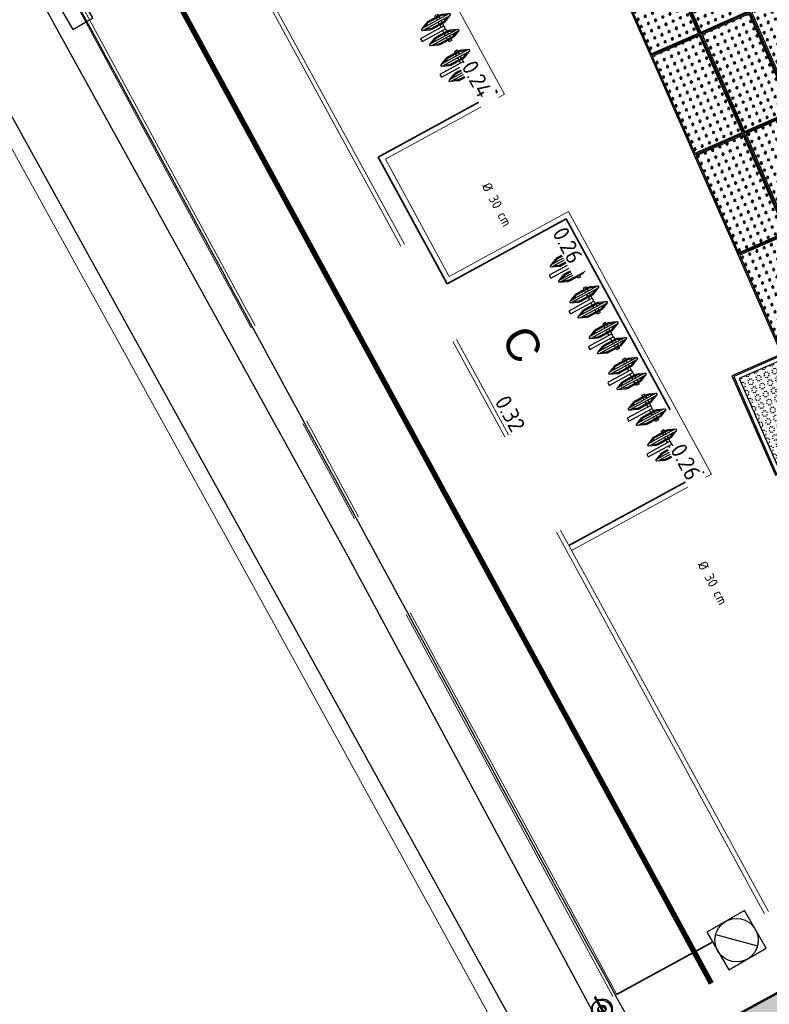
# Model space of a CAD drawing. Header units: metres. Extents: x 5472 to 110055, y 1070 to 521377.
# Tile 10 of 28: x 109157 to 109171, y 521084 to 521102. Entities that reach past the tile are written whole.
import ezdxf
from ezdxf.enums import TextEntityAlignment as Align

# ---------------------------------------------------------------- set-up
doc = ezdxf.new("R2010")
doc.units = ezdxf.units.M
for name, pattern in [('VH-OPSLUITBAND-SO', [10, 4, -2, 2, -2]), ('VH-OPSLUITBAND_80X200', [14, 8, -2, 2, -2]), ('VW-30-270_STREEP', [15, 1.5, -13.5]), ('VW-30270_STREEP', [3, 0.3, -2.7]), ('ZZ-HIDDEN-SO', [4, 2, -2])]:
    doc.linetypes.add(name, pattern=pattern)
for name, color, linetype, lineweight in [('B-WE-GR-BOOM_STAMDIAMETER-S', 90, 'Continuous', 25), ('B-WE-IE-MEUBILAIR_WEGMEUBILAIR-S', 7, 'Continuous', 25), ('B-WE-IE-TERREINAFSCHEIDING_KUNSTMATIG_RASTERHEKWERK-G', 20, 'IE-TERREINAFSCHEIDING_KUNSTMATIG-SO', 18), ('B-WE-RI-GWA_RIOOLPUT-S', 30, 'Continuous', 25), ('B-WE-VH-BEDRIJFSVLOERPLAAT_BETON_SIMBETON-A', 98, 'Continuous', 18), ('B-WE-VH-KANTOPSLUITING_ACHTERKANTBAND-GD', 50, 'Continuous', 25), ('B-WE-VH-KANTOPSLUITING_OPSLUITBAND_80X200-G', 150, 'VH-OPSLUITBAND-SO', 18), ('B-WE-VH-KANTVERHARDING_ASFALT-G', 1, 'Continuous', 18), ('B-WE-VW-MARKERING_LANGS_STREEP_30270_010-G', 7, 'VW-30270_STREEP', 13), ('N-WE-IE-FIETSPARKEREN-S', 7, 'Continuous', 25), ('N-WE-VH-BEDRIJFSVLOERPLAAT_BETON_SIMBETON-S', 148, 'Continuous', 25), ('N-WE-VH-HOOGTELABEL-T30', 160, 'Continuous', 35), ('N-WE-VH-KANTOPSLUITING_ACHTERKANTBAND-GD', 50, 'Continuous', 50), ('N-WE-VH-KANTOPSLUITING_OPSLUITBAND_100X200-G', 150, 'VH-OPSLUITBAND-SO', 35), ('N-WE-VH-M', 7, 'Continuous', 18), ('N-WE-VH-MATERIAALGRENS-G', 7, 'ZZ-HIDDEN-SO', 35)]:
    doc.layers.add(name, color=color, linetype=linetype, lineweight=lineweight)
for name, color, linetype in [('M_banden', 6, 'Continuous'), ('M_haag', 88, 'Continuous'), ('M_tekst', 7, 'Continuous')]:
    doc.layers.add(name, color=color, linetype=linetype)
doc.styles.add('NLCS', font='isocpeur.ttf')
doc.styles.add('NLCS-ISO', font='NLCS-ISO.ttf')
doc.styles.add('NLCS-ISO-M200-T25', font='NLCS-ISO.ttf', dxfattribs={"height": 0.5})
doc.styles.get("Standard").update_dxf_attribs({"font": 'arial.ttf'})
doc.linetypes.add('IE-TERREINAFSCHEIDING-KUNSTMATIG-OPEN', pattern='A,7,-1.5,[67,NLCS.shx,S=0.75,R=0,X=0,Y=0],-1.5', length=10)
doc.linetypes.add('IE-TERREINAFSCHEIDING_KUNSTMATIG-SO', pattern='A,4,[82,NLCS.shx,S=0.75,R=90,X=0,Y=0],4,-2', length=10)
doc.dimstyles.new('NLCS-M200-T25-PIJL_L2_H2', dxfattribs={"dimscale": 0.2, "dimtxt": 0.5, "dimasz": 2.5, "dimexe": 2, "dimexo": 2, "dimgap": 0.7, "dimtad": 1, "dimrnd": 0.05, "dimzin": 0, "dimdsep": 46, "dimtxsty": 'NLCS-ISO-M200-T25', "dimcen": 0, "dimdle": 2, "dimclrd": 256, "dimclre": 256, "dimclrt": 256, "dimazin": 0, "dimtfac": 1, "dimtofl": 0, "dimtmove": 0, "dimatfit": 3, "dimfxl": 2, "dimfxlon": 1, "dimtfillclr": 256, "dimtolj": 1, "dimtzin": 0, "dimlwd": -1, "dimlwe": -1, "dimarcsym": 0})

# ---------------------------------------------------------------- blocks, each defined once
blk = doc.blocks.new('SVH-SIMBETON_2X1_ANTISLIP_WIT')
h = blk.add_hatch()
h.set_pattern_fill('AVH-SIMBETON ANTISLIP', color=0, scale=0.145, pattern_type=2)
h.set_pattern_definition([(180, (0.0741223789, 0.08065625), (-1.775737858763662e-17, -0.145), [0.0032447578, -0.1417552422]), (135, (0.07941453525, 0.07712014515), (-0.1449999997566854, 8.049116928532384e-18), [0.0032447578, -0.2018162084]), (90, (0.08065625, 0.0708776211), (-0.145, 8.87868929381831e-18), [0.0032447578, -0.1417552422]), (45, (0.07712014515, 0.06558546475), (0, 0.1449999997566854), [0.0032447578, -0.2018162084]), (0, (0.0708776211, 0.06434374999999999), (0, 0.145), [0.0032447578, -0.1417552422]), (315, (0.06558546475, 0.06787985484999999), (0.1449999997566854, -4.024558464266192e-17), [0.0032447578, -0.2018162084]), (270, (0.06434374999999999, 0.0741223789), (0.145, -2.663606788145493e-17), [0.0032447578, -0.1417552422]), (225, (0.06787985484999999, 0.07941453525), (-2.414735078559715e-17, -0.1449999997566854), [0.0032447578, -0.2018162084]), (180, (0.0755644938, 0.08790624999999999), (-1.775737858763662e-17, -0.145), [0.0061289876, -0.1388710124]), (135, (0.08556078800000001, 0.08122693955), (-0.1449999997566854, 8.049116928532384e-18), [0.0061289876, -0.19893198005]), (90, (0.08790624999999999, 0.0694355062), (-0.145, 8.87868929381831e-18), [0.0061289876, -0.1388710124]), (45, (0.08122693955, 0.05943921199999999), (0, 0.1449999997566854), [0.0061289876, -0.19893198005]), (0, (0.0694355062, 0.05709374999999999), (0, 0.145), [0.0061289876, -0.1388710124]), (315, (0.05943921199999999, 0.06377306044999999), (0.1449999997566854, -4.024558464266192e-17), [0.0061289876, -0.19893198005]), (270, (0.05709374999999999, 0.0755644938), (0.145, -2.663606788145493e-17), [0.0061289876, -0.1388710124]), (225, (0.06377306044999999, 0.08556078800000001), (-2.414735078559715e-17, -0.1449999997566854), [0.0061289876, -0.19893198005]), (180, (0.07700660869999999, 0.09515625), (-1.775737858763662e-17, -0.145), [0.009013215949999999, -0.13598678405]), (135, (0.09170704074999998, 0.08533373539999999), (-0.1449999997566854, 8.049116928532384e-18), [0.009013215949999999, -0.19604775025]), (90, (0.09515625, 0.0679933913), (-0.145, 8.87868929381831e-18), [0.009013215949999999, -0.13598678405]), (45, (0.08533373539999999, 0.05329295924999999), (0, 0.1449999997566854), [0.009013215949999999, -0.19604775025]), (0, (0.0679933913, 0.04984375), (0, 0.145), [0.009013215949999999, -0.13598678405]), (315, (0.05329295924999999, 0.0596662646), (0.1449999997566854, -4.024558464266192e-17), [0.009013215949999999, -0.19604775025]), (270, (0.04984375, 0.07700660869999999), (0.145, -2.663606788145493e-17), [0.009013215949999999, -0.13598678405]), (225, (0.0596662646, 0.09170704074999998), (-2.414735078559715e-17, -0.1449999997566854), [0.009013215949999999, -0.19604775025])])
h.paths.add_polyline_path([(0.025, 0.025), (1.975, 0.025), (1.975, 0.9750000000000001), (0.02500000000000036, 0.975)])
at = {"color": 0}
for points in [[(0, 0), (2, 0), (2, 1), (0, 1)], [(0.025, 0.025), (1.975, 0.025), (1.975, 0.9750000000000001), (0.02500000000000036, 0.975)]]:
    blk.add_lwpolyline(points, close=True, dxfattribs=at)
blk = doc.blocks.new('SVH-SIMBETON_2X1_GRAS_WIT')
h = blk.add_hatch()
h.set_pattern_fill('AVH-SIMBETON GRASPLAAT', color=0, scale=0.16, pattern_type=2)
h.set_pattern_definition([(180, (0.1899456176, 0.23), (-1.959434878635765e-17, -0.16), [0.0198912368, -0.1401087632]), (135, (0.2223879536, 0.2083227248), (-0.159999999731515, 8.881784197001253e-18), [0.0198912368, -0.2063829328]), (90, (0.23, 0.1700543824), (-0.16, 9.797174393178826e-18), [0.0198912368, -0.1401087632]), (45, (0.2083227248, 0.1376120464), (0, 0.159999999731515), [0.0198912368, -0.2063829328]), (0, (0.1700543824, 0.13), (0, 0.16), [0.0198912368, -0.1401087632]), (315, (0.1376120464, 0.1516772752), (0.159999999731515, -4.440892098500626e-17), [0.0198912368, -0.2063829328]), (270, (0.13, 0.1899456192), (0.16, -2.939152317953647e-17), [0.0198912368, -0.1401087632]), (225, (0.1516772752, 0.2223879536), (-2.664535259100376e-17, -0.159999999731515), [0.0198912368, -0.2063829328])])
h.paths.add_polyline_path([(0.1, 0.1), (1.9, 0.1), (1.9, 0.8999999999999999), (0.09999999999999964, 0.9)])
at = {"color": 0}
for points in [[(0, 0), (2, 0), (2, 1), (0, 1)], [(0.02499999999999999, 0.02499999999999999), (1.975, 0.02499999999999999), (1.975, 0.9750000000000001), (0.02500000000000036, 0.975)]]:
    blk.add_lwpolyline(points, close=True, dxfattribs=at)
at = {"layer": 'Defpoints', "color": 0}
blk.add_lwpolyline([(0.1, 0.1), (1.9, 0.1), (1.9, 0.8999999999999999), (0.09999999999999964, 0.9)], close=True, dxfattribs=at)
blk = doc.blocks.new('SIE-FIETSKLEM_ERDI_TOEKAN_DUBBEL')
at = {"color": 0}
for p, q in [((-0.1818605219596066, -0.1827916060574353), (-0.1818605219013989, 0.3771314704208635)), ((-0.1418605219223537, -0.1827916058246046), (-0.1418605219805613, 0.3771314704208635)), ((0.1418605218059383, -0.1827916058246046), (0.1418605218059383, 0.3771314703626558)), ((0.1818605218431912, -0.1827916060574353), (0.1818605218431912, 0.3771314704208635))]:
    blk.add_line(p, q, dxfattribs=at)
for points in [[(-0.2336160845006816, 0.2576955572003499), (-0.175623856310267, 0.3915237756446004, -0.6565188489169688), (-0.1480971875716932, 0.3915237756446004), (-0.09010495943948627, 0.2576955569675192, -0.1025845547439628), (-0.08186052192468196, 0.2179348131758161), (-0.08186052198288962, -0.02359494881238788, -0.1025845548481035), (-0.09010495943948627, -0.06335569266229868), (-0.1480971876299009, -0.1971839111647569, -0.6565188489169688), (-0.1756238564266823, -0.1971839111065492), (-0.2336160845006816, -0.06335569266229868, -0.1025845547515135), (-0.2418605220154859, -0.02359494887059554), (-0.2418605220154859, 0.2179348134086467, -0.1025845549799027)], [(0.2336160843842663, 0.2576955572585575), (0.1756238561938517, 0.3915237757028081, 0.6565188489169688), (0.1480971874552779, 0.3915237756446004), (0.09010495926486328, 0.2576955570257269, 0.1025845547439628), (0.08186052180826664, 0.2179348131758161), (0.08186052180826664, -0.02359494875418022, 0.1025845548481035), (0.09010495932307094, -0.06335569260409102), (0.1480971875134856, -0.1971839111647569, 0.6565188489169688), (0.175623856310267, -0.1971839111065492), (0.2336160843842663, -0.06335569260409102, 0.1025845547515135), (0.2418605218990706, -0.02359494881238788), (0.2418605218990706, 0.2179348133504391, 0.1025845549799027)]]:
    blk.add_lwpolyline(points, format="xyb", close=True, dxfattribs=at)
blk.add_lwpolyline([(0.03000000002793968, -5.820766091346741e-11), (0.02999999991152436, 0.4930320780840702), (-0.03000000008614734, 0.4930320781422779), (-0.02999999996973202, -5.820766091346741e-11)], close=True, dxfattribs=at)
for points in [[(-0.1818605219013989, -0.1324907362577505), (-0.2152649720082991, -0.05540354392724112, -0.1025845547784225), (-0.2218605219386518, -0.02359494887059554), (-0.2218605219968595, 0.2179348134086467, -0.1025845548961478), (-0.2152649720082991, 0.2497434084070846), (-0.1818605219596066, 0.3268306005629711)], [(-0.1418605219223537, 0.3268306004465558), (-0.1084560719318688, 0.2497434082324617, -0.1025845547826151), (-0.1018605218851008, 0.2179348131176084), (-0.1018605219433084, -0.02359494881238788, -0.1025845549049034), (-0.1084560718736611, -0.05540354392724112), (-0.1418605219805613, -0.1324907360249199)], [(0.1418605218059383, 0.3268306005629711), (0.1084560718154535, 0.2497434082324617, 0.1025845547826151), (0.1018605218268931, 0.2179348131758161), (0.1018605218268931, -0.02359494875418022, 0.1025845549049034), (0.1084560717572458, -0.05540354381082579), (0.1418605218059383, -0.1324907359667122)], [(0.1818605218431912, -0.1324907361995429), (0.2152649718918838, -0.05540354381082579, 0.1025845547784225), (0.2218605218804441, -0.02359494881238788), (0.2218605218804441, 0.2179348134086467, 0.1025845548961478), (0.2152649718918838, 0.2497434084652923), (0.1818605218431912, 0.3268306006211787)]]:
    blk.add_lwpolyline(points, format="xyb", dxfattribs=at)
for points in [[(-0.2418605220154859, -5.820766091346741e-11), (-0.2700000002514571, -1.164153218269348e-10), (-0.2700000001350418, 0.05999999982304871), (-0.2418605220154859, 0.05999999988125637)], [(-0.2218605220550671, 0.05999999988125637), (-0.1818605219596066, 0.05999999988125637)], [(-0.1418605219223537, 0.05999999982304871), (-0.1018605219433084, 0.05999999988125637)], [(-0.08186052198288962, 0.05999999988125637), (-0.030000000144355, 0.05999999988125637)], [(0.08186052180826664, 0.05999999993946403), (0.02999999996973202, 0.05999999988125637)], [(0.1418605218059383, 0.05999999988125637), (0.1018605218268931, 0.05999999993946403)], [(0.2218605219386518, 0.05999999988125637), (0.1818605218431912, 0.05999999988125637)], [(0.1818605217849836, -5.820766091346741e-11), (0.2218605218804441, 0)], [(0.2418605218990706, -5.820766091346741e-11), (0.2700000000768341, 0), (0.2700000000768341, 0.05999999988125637), (0.2418605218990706, 0.05999999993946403)], [(-0.1818605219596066, -1.164153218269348e-10), (-0.2218605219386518, -5.820766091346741e-11)], [(-0.1018605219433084, -1.164153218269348e-10), (-0.1418605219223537, -5.820766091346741e-11)], [(-0.030000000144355, -5.820766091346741e-11), (-0.08186052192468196, -1.164153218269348e-10)], [(0.03000000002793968, -5.820766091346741e-11), (0.08186052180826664, -5.820766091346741e-11)], [(0.1018605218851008, -5.820766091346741e-11), (0.1418605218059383, -5.820766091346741e-11)]]:
    blk.add_lwpolyline(points, dxfattribs=at)
blk = doc.blocks.new('SVH-SIMBETON_2X1_VLAK_ROOD')
at = {"layer": 'B-WE-VH-BEDRIJFSVLOERPLAAT_BETON_SIMBETON-A', "true_color": 0x90504e, "transparency": 33554559}
h = blk.add_hatch(color=15, dxfattribs=at)
h.dxf.hatch_style = 1
h.paths.add_polyline_path([(0, 0), (2, 0), (2, 1), (0, 1)])
at = {"color": 0}
for points in [[(0, 0), (2, 0), (2, 1), (0, 1)], [(0.02499999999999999, 0.02499999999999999), (1.975, 0.02499999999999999), (1.975, 0.9750000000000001), (0.02500000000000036, 0.975)]]:
    blk.add_lwpolyline(points, close=True, dxfattribs=at)
blk = doc.blocks.new('SIE-WEG_VERKEERSBORD_PAAL')
blk.add_line((-0.09143996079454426, 8.445749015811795e-05), (0.09143996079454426, -8.445749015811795e-05))
for radius in [0.06095999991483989, 0.02272038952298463]:
    blk.add_circle((1.090049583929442e-10, 1.453399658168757e-10), radius)
at = {"style": 'NLCS-ISO'}
blk.add_attdef('VERKEERSBORD', (0.06107149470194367, 0.06148789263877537), '', height=0.12192, dxfattribs=at)
blk = doc.blocks.new('B-SRI-PUT_GWA-SO')
blk.add_line((-0.2828367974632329, -0.2828486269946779), (0.2828367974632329, 0.2828486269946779))
at = {"lineweight": -3, "flags": 128}
blk.add_lwpolyline([(0.4000250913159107, -0.3999916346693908), (0.3999916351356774, 0.4000083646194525), (-0.4000083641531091, 0.3999749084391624), (-0.3999749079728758, -0.4000250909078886)], close=True, dxfattribs=at)
at = {"lineweight": -3}
blk.add_circle((8.36349408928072e-06, -8.363144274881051e-06), 0.3999999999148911, dxfattribs=at)
blk = doc.blocks.new('SKL-DATA_TERREINKAST-SO')
for q in [(-0.06192086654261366, 0.06082320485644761), (0.06192086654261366, 0.06082320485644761)]:
    blk.add_line((0, -0.06372142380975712), q)
blk.add_lwpolyline([(0.1905000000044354, 0.1067041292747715), (-0.1905000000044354, 0.1067041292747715), (-0.1905000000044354, -0.1067041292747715), (0.1905000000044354, -0.1067041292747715)], close=True)
at = {"style": 'NLCS'}
blk.add_attdef('TYPE', text='', height=0.10668, dxfattribs=at).set_placement((-0.01046397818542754, 0.2098787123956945), align=Align.MIDDLE_CENTER)
blk = doc.blocks.new('*D251')
at = {"layer": 'Defpoints', "color": 0, "transparency": 16777216}
for p in [(109163.8057669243, 521163.7883093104), (109266.3126511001, 521090.0563570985)]:
    blk.add_point(p, dxfattribs=at)
at = {"layer": 'N-WE-VH-M', "transparency": 16777216}
blk.add_line((109166.833812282, 521161.6102731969), (109164.2116711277, 521163.4963473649), dxfattribs=at)
blk.add_solid([(109164.2603314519, 521163.5639980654), (109164.1630108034, 521163.4286966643), (109163.8057669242, 521163.7883093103)], dxfattribs=at)
at = {"layer": 'N-WE-VH-M', "transparency": 16777216, "insert": (109165.9534241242, 521162.7239345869), "char_height": 0.5, "attachment_point": 5, "rotation": 324.2729958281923, "style": 'NLCS-ISO-M200-T25'}
blk.add_mtext('\\A1;R=126.25', dxfattribs=at)

msp = doc.modelspace()

# ---------------------------------------------------------------- linework, layer by layer
at = {"layer": 'M_banden', "transparency": 33554687}
msp.add_lwpolyline([(109170.4985971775, 521085.4763624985, 7.140837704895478e-07), (109170.4985845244, 521085.4763509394)], format="xyb", dxfattribs=at)
at = {"layer": 'M_haag', "transparency": 33554687}
msp.add_lwpolyline([(109152.9119999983, 521108.2200000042), (109157.8224999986, 521099.3425000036), (109160.2777499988, 521094.9037500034), (109162.7329999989, 521090.4650000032), (109165.9726647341, 521084.6081374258), (109168.8410390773, 521079.4225161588), (109170.5380309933, 521080.3150443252, -0.00445254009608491), (109165.2833688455, 521089.8797059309, -0.0002296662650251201), (109158.6091922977, 521102.1761302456), (109158.2460039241, 521102.8460379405, -7.355282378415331e-05), (109156.1111204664, 521106.7854882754)], format="xyb", dxfattribs=at)
at = {"layer": 'N-WE-VH-KANTOPSLUITING_ACHTERKANTBAND-GD', "linetype": 'VH-OPSLUITBAND_80X200', "lineweight": 18, "transparency": 33554687}
msp.add_lwpolyline([(109165.6900761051, 521108.8160758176), (109163.4059556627, 521114.012490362, 0.168109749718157), (109162.5615182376, 521114.9239616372, 0.02231841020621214), (109157.1105029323, 521117.5290668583), (109156.1966345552, 521116.0586381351, 0.2701015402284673), (109156.1393188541, 521114.0455645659), (109157.218750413, 521112.0656751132), (109159.5022596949, 521113.3088917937), (109162.1233159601, 521108.5013598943), (109159.9283402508, 521107.3046637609), (109161.1250363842, 521105.1096880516), (109163.3200120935, 521106.306384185), (109166.310162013, 521100.8218620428), (109164.1151863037, 521099.6251659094), (109165.2927352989, 521097.4653098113), (109167.4877110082, 521098.6620059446), (109170.1219554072, 521093.8302844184), (109167.5434397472, 521092.4244831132)], format="xyb", dxfattribs=at)
at = {"layer": 'N-WE-VH-KANTOPSLUITING_OPSLUITBAND_100X200-G', "transparency": 33554687}
for p, q in [((109165.2528041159, 521097.3296429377), (109167.4477798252, 521098.5263390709)), ((109167.4477798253, 521098.526339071), (109169.9862885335, 521093.8702156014)), ((109169.9862885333, 521093.8702156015), (109167.4955719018, 521092.5122821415))]:
    msp.add_line(p, q, dxfattribs=at)
msp.add_lwpolyline([(109159.6012019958, 521107.6957910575), (109161.0851052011, 521104.9740211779), (109163.2800809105, 521106.170717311), (109166.1744951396, 521100.8617932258), (109163.9795194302, 521099.6650970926), (109165.2528041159, 521097.3296429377)], dxfattribs=at)
at = {"layer": 'N-WE-VH-MATERIAALGRENS-G', "transparency": 33554687, "flags": 128}
msp.add_lwpolyline([(109168.3739658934, 521084.2457962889), (109171.1033005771, 521085.7352585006)], dxfattribs=at)

# ---------------------------------------------------------------- block references
at = {"layer": 'B-WE-IE-MEUBILAIR_WEGMEUBILAIR-S', "transparency": 33554687, "rotation": 300.0000000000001}
for name, p, xscale, yscale, zscale in [('SKL-DATA_TERREINKAST-SO', (109158.351, 521102.45), 2, 2, 2), ('SIE-WEG_VERKEERSBORD_PAAL', (109168.096, 521083.963), 3, 3, 3), ('SIE-WEG_VERKEERSBORD_PAAL', (109168.113, 521083.985), 3, 3, 3)]:
    msp.add_blockref(name, p, dxfattribs=dict(at, xscale=xscale, yscale=yscale, zscale=zscale))
at = {"layer": 'B-WE-RI-GWA_RIOOLPUT-S', "transparency": 33554687, "rotation": 300.0000000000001}
msp.add_blockref('B-SRI-PUT_GWA-SO', (109170.587, 521085.247), dxfattribs=at)
at = {"layer": 'N-WE-IE-FIETSPARKEREN-S', "transparency": 33554687, "rotation": 118.5747025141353}
for p in [(109165.2085767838, 521102.0543007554), (109165.5675856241, 521101.3958080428), (109167.5827831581, 521097.6995400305), (109167.9417919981, 521097.0410473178), (109168.3008008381, 521096.382554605), (109168.6598096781, 521095.7240618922), (109169.0188185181, 521095.0655691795), (109169.3778273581, 521094.4070764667)]:
    msp.add_blockref('SIE-FIETSKLEM_ERDI_TOEKAN_DUBBEL', p, dxfattribs=at)
at = {"layer": 'N-WE-VH-BEDRIJFSVLOERPLAAT_BETON_SIMBETON-S', "transparency": 33554687}
for name, p, rotation in [('SVH-SIMBETON_2X1_ANTISLIP_WIT', (109169.1114799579, 521103.7659277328), 293.7282264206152), ('SVH-SIMBETON_2X1_ANTISLIP_WIT', (109168.1960154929, 521103.3635289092), 293.7282264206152), ('SVH-SIMBETON_2X1_ANTISLIP_WIT', (109170.8317420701, 521102.3373976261), 293.7282264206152), ('SVH-SIMBETON_2X1_ANTISLIP_WIT', (109169.916277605, 521101.9349988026), 293.7282264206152), ('SVH-SIMBETON_2X1_ANTISLIP_WIT', (109169.0008131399, 521101.532599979), 293.7282264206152), ('SVH-SIMBETON_2X1_ANTISLIP_WIT', (109170.721075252, 521100.1040698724), 293.7282264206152), ('SVH-SIMBETON_2X1_ANTISLIP_WIT', (109169.805610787, 521099.7016710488), 293.7282264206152), ('SVH-SIMBETON_2X1_ANTISLIP_WIT', (109170.610408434, 521097.8707421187), 293.7282264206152), ('SVH-SIMBETON_2X1_GRAS_WIT', (109170.4997416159, 521095.6374143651), 293.7282264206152), ('SVH-SIMBETON_2X1_VLAK_ROOD', (109171.8494019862, 521084.569922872), 208.5991252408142)]:
    msp.add_blockref(name, p, dxfattribs=dict(at, rotation=rotation))

# ---------------------------------------------------------------- texts
at = {"layer": 'B-WE-GR-BOOM_STAMDIAMETER-S', "linetype": 'ByBlock', "transparency": 33554687, "char_height": 0.18, "attachment_point": 7, "rotation": 298, "style": 'NLCS-ISO'}
for insert in [(109165.886, 521099.134), (109169.863, 521092.1670000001)]:
    msp.add_mtext('{\\fNLCS-ISO|b0|i0|c0|p34;%%c 30 cm}', dxfattribs=dict(at, insert=insert))
at = {"layer": 'M_tekst', "transparency": 33554687, "insert": (109166.7656629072, 521096.6268400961), "char_height": 0.6000000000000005, "width": 39.30000000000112, "attachment_point": 1, "rotation": 297.6705571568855}
msp.add_mtext('C', dxfattribs=at)

# ---------------------------------------------------------------- next in the draw order: texts
at = {"layer": 'N-WE-VH-HOOGTELABEL-T30', "transparency": 33554687, "char_height": 0.3, "width": 0.8783286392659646, "attachment_point": 7, "rotation": 298.6, "style": 'NLCS-ISO', "bg_fill": 3, "box_fill_scale": 1.1, "bg_fill_color": 256, "bg_fill_transparency": 0}
for s, insert in [('0.24', (109165.5081561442, 521101.3348879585)), ('0.26', (109167.179124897, 521098.2700031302)), ('0.32', (109166.1199429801, 521095.1674947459)), ('0.26', (109169.353268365, 521094.2821970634))]:
    msp.add_mtext(s, dxfattribs=dict(at, insert=insert))

# ---------------------------------------------------------------- next in the draw order: linework, layer by layer
at = {"layer": 'B-WE-IE-TERREINAFSCHEIDING_KUNSTMATIG_RASTERHEKWERK-G', "color": 20, "linetype": 'IE-TERREINAFSCHEIDING-KUNSTMATIG-OPEN', "lineweight": -3, "transparency": 33554687}
msp.add_lwpolyline([(109168.287, 521083.2790000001), (109163.4300000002, 521092.3140000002), (109158.0240000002, 521102.094), (109150.6970000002, 521115.6150000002), (109146.5279999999, 521123.398), (109141.1290000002, 521133.1940000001)], dxfattribs=at)
at = {"layer": 'B-WE-VH-KANTOPSLUITING_ACHTERKANTBAND-GD', "linetype": 'VH-OPSLUITBAND_80X200', "lineweight": 18, "transparency": 33554687}
for points in [[(109171.1033005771, 521085.7352585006), (109155.1957762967, 521114.8846772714)], [(109168.3066903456, 521084.2093878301), (109152.9876424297, 521112.5159235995)]]:
    msp.add_lwpolyline(points, dxfattribs=at)
at = {"layer": 'B-WE-VH-KANTOPSLUITING_OPSLUITBAND_80X200-G', "color": 150, "linetype": 'VH-OPSLUITBAND_80X200', "lineweight": 18, "transparency": 33554687}
for points in [[(109171.1735242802, 521085.7735812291), (109155.2659999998, 521114.923)], [(109168.3770420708, 521084.2474750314), (109153.0580000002, 521112.554)]]:
    msp.add_lwpolyline(points, dxfattribs=at)
at = {"layer": 'B-WE-VH-KANTVERHARDING_ASFALT-G', "color": 1, "linetype": 'Continuous', "lineweight": 18, "transparency": 33554687}
msp.add_lwpolyline([(109177.5950000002, 521062.98), (109173.841, 521069.6660000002), (109169.682, 521077.202), (109166.8790000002, 521082.3160000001), (109161.75, 521091.6340000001), (109156.3960000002, 521101.3199999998), (109149.0860000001, 521114.5839999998), (109144.8339999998, 521122.3160000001)], dxfattribs=at)
at = {"layer": 'B-WE-VW-MARKERING_LANGS_STREEP_30270_010-G', "color": 7, "linetype": 'VW-30-270_STREEP', "lineweight": 13, "transparency": 33554687, "const_width": 0.1}
msp.add_lwpolyline([(109170.1209999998, 521084.452), (109146.9449999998, 521127.0449999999), (109146.3739999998, 521129.1299999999), (109146.1749999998, 521131.0210000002), (109145.8199999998, 521137.0520000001)], dxfattribs=at)

# ---------------------------------------------------------------- next in the draw order: dimensions: what is measured, and where the dimension line sits
at = {"layer": 'N-WE-VH-M', "transparency": 33554687}
dim = msp.add_radius_dim(center=(109266.3126511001, 521090.0563570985), mpoint=(109163.8057669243, 521163.7883093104), dimstyle='NLCS-M200-T25-PIJL_L2_H2', override={"dimpost": 'R=<>'}, dxfattribs=at)
dim.commit()
dim.dimension.update_dxf_attribs({"geometry": '*D251', "text_midpoint": (109165.7256938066, 521162.4073293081), "dimtype": 164})

doc.saveas('drawing.dxf')
